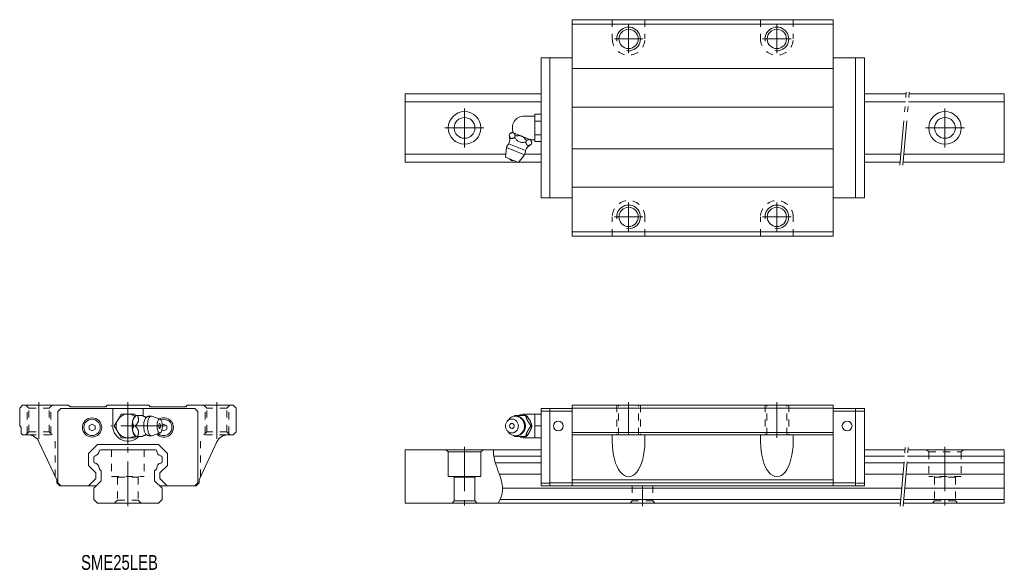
# Model space of a CAD drawing. Header units: inches. Extents: x -36 to 296, y -22 to 163.
import ezdxf

# ---------------------------------------------------------------- set-up
doc = ezdxf.new("R2010")
doc.units = ezdxf.units.IN
for name, pattern in [('CENTER', [22.8, 15, -3, 1.8, -3]), ('DASHED', [4.8, 2.4, -2.4]), ('PHANTOM', [27.6, 15, -3, 1.8, -3, 1.8, -3])]:
    doc.linetypes.add(name, pattern=pattern)
for name, color, linetype, lineweight in [('G-M6 [2]', 89, 'Continuous', 0), ('SME25-AE [3]', 89, 'Continuous', 0), ('SME25EB [5]', 89, 'Continuous', 0), ('SME25SB-CD [27]', 89, 'Continuous', 0), ('Unnamed [1]', 89, 'Continuous', 0)]:
    doc.layers.add(name, color=color, linetype=linetype, lineweight=lineweight)
doc.styles.add('CK_TEXT_STYLE_0032', font='Smooth', dxfattribs={"width": 0.75, "height": 5})

msp = doc.modelspace()

# ---------------------------------------------------------------- linework, layer by layer
at = {"layer": 'G-M6 [2]', "color": 4, "linetype": 'Continuous', "lineweight": 0}
for p, q in [((133.61, 130.5), (137.21, 130.5)), ((137.21, 129.96), (137.21, 131.12)), ((137.21, 131.12), (139.31, 131.12)), ((137.21, 128.81), (137.21, 129.96)), ((137.21, 126.5), (137.21, 128.81)), ((137.21, 128.81), (139.31, 128.81)), ((137.21, 124.19), (137.21, 126.5)), ((128.51, 124.03), (128.74, 124.58)), ((129.92, 124.9), (129.53, 125.07)), ((129.92, 124.9), (130, 124.87)), ((132.69, 123.76), (130, 124.87)), ((130.38, 123.26), (130.61, 123.81)), ((132.69, 123.76), (132.84, 123.7)), ((135.52, 122.58), (132.84, 123.7)), ((137.21, 123.04), (137.21, 124.19)), ((137.21, 124.19), (139.31, 124.19)), ((137.21, 121.88), (137.21, 123.04)), ((127.3, 116.68), (127.61, 119.91)), ((127.61, 119.91), (130.66, 118.65)), ((128.46, 121.18), (131.23, 120.03)), ((131.23, 120.03), (134, 118.88)), ((134.11, 121.71), (134.34, 122.26)), ((135.52, 122.58), (135.6, 122.55)), ((136, 122.39), (135.6, 122.55)), ((137.21, 122.5), (135.73, 122.5)), ((135.98, 120.94), (136.21, 121.49)), ((137.21, 121.88), (139.31, 121.88)), ((127.3, 116.68), (129.47, 115.78)), ((130.66, 118.65), (133.71, 117.38)), ((133.71, 117.38), (131.64, 114.88)), ((129.47, 115.78), (131.64, 114.88)), ((133.61, 29.5), (133.61, 30)), ((133.61, 30), (137.21, 30)), ((137.21, 28), (137.21, 30)), ((137.21, 30), (139.31, 30)), ((127.86, 27.58), (128.4, 28.22)), ((130.38, 29.5), (134.11, 29.5)), ((134.11, 29.5), (134.34, 29.5)), ((135.52, 27.82), (135.6, 27.68)), ((137.21, 26), (137.21, 28)), ((128.4, 23.78), (127.86, 24.42)), ((135.6, 24.32), (135.52, 24.18)), ((135.98, 26), (136.21, 26)), ((137.21, 24), (137.21, 26)), ((137.21, 26), (139.31, 26)), ((137.21, 22), (137.21, 24)), ((134.11, 22.5), (130.38, 22.5)), ((133.61, 22), (133.61, 22.5)), ((137.21, 22), (133.61, 22)), ((134.11, 22.5), (134.34, 22.5)), ((137.21, 22), (139.31, 22))]:
    msp.add_line(p, q, dxfattribs=at)
at = {"layer": 'G-M6 [2]', "color": 4, "linetype": 'Continuous', "lineweight": 0, "extrusion": (0, 0, -1)}
for points in [[(-128.51, 124.03), (-128.54, 123.94), (-128.58, 123.85), (-128.61, 123.77), (-128.64, 123.68), (-128.68, 123.59), (-128.71, 123.51), (-128.75, 123.43), (-128.79, 123.35), (-128.83, 123.28), (-128.85, 123.23), (-128.88, 123.19), (-128.91, 123.15), (-128.94, 123.12), (-128.97, 123.08), (-129, 123.05), (-129.04, 123.02), (-129.07, 122.99), (-129.11, 122.97), (-129.15, 122.95), (-129.19, 122.94), (-129.23, 122.93), (-129.27, 122.92), (-129.32, 122.91), (-129.36, 122.91), (-129.41, 122.91), (-129.46, 122.91), (-129.51, 122.92), (-129.6, 122.94), (-129.69, 122.97), (-129.79, 123), (-129.89, 123.03), (-129.98, 123.07), (-130.08, 123.12), (-130.18, 123.16), (-130.28, 123.21), (-130.38, 123.26)], [(-130.61, 123.81), (-130.58, 123.9), (-130.54, 123.99), (-130.51, 124.07), (-130.48, 124.16), (-130.44, 124.24), (-130.41, 124.33), (-130.37, 124.41), (-130.33, 124.49), (-130.29, 124.56), (-130.27, 124.6), (-130.24, 124.65), (-130.21, 124.69), (-130.18, 124.72), (-130.15, 124.76), (-130.12, 124.79), (-130.08, 124.82), (-130.05, 124.84), (-130.01, 124.87), (-130.01, 124.87), (-130.01, 124.87), (-130.01, 124.87), (-130.01, 124.87), (-130, 124.87), (-130, 124.87), (-130, 124.87), (-130, 124.87), (-130, 124.87)], [(-130.38, 123.26), (-130.53, 123.06), (-130.69, 122.87), (-130.85, 122.67), (-131.02, 122.49), (-131.2, 122.31), (-131.38, 122.15), (-131.57, 122), (-131.77, 121.88), (-131.99, 121.77), (-132.22, 121.7), (-132.45, 121.65), (-132.68, 121.62), (-132.92, 121.61), (-133.16, 121.62), (-133.39, 121.63), (-133.63, 121.66), (-133.87, 121.68), (-134.11, 121.71)], [(-134.11, 121.71), (-134.14, 121.62), (-134.18, 121.53), (-134.21, 121.45), (-134.24, 121.36), (-134.28, 121.27), (-134.31, 121.19), (-134.35, 121.11), (-134.39, 121.03), (-134.43, 120.96), (-134.45, 120.91), (-134.48, 120.87), (-134.51, 120.83), (-134.54, 120.8), (-134.57, 120.76), (-134.6, 120.73), (-134.64, 120.7), (-134.67, 120.67), (-134.71, 120.65), (-134.75, 120.63), (-134.79, 120.62), (-134.83, 120.61), (-134.87, 120.6), (-134.92, 120.59), (-134.96, 120.59), (-135.01, 120.59), (-135.06, 120.59), (-135.11, 120.6), (-135.2, 120.62), (-135.29, 120.65), (-135.39, 120.68), (-135.49, 120.71), (-135.59, 120.75), (-135.68, 120.8), (-135.78, 120.84), (-135.88, 120.89), (-135.98, 120.94)], [(-136.21, 121.49), (-136.18, 121.56), (-136.16, 121.63), (-136.13, 121.7), (-136.1, 121.77), (-136.08, 121.84), (-136.05, 121.91), (-136.02, 121.98), (-135.99, 122.05), (-135.96, 122.11), (-135.93, 122.17), (-135.9, 122.23), (-135.86, 122.29), (-135.82, 122.35), (-135.78, 122.4), (-135.74, 122.45), (-135.7, 122.49), (-135.65, 122.52), (-135.6, 122.55)], [(-130.66, 29.3), (-131.2, 29.25), (-131.41, 29.2), (-131.62, 29.13), (-131.83, 29.04), (-132.04, 28.94), (-132.24, 28.82), (-132.44, 28.68), (-132.62, 28.52), (-132.8, 28.35), (-132.96, 28.16), (-133.11, 27.96), (-133.28, 27.68), (-133.43, 27.38), (-133.54, 27.08), (-133.62, 26.77), (-133.67, 26.47), (-133.7, 26.17), (-133.7, 25.89), (-133.69, 25.62), (-133.63, 25.27), (-133.55, 24.96), (-133.45, 24.68), (-133.34, 24.43), (-133.17, 24.14), (-133, 23.89), (-132.83, 23.69), (-132.61, 23.46), (-132.4, 23.29), (-132.21, 23.16), (-131.99, 23.03), (-131.73, 22.91), (-131.52, 22.83), (-131.3, 22.77), (-131.08, 22.73), (-130.84, 22.71), (-130.66, 22.7), (-130.66, 22.7), (-130.16, 22.74), (-129.94, 22.79), (-129.67, 22.88), (-129.44, 22.97), (-129.19, 23.11), (-129, 23.23), (-128.8, 23.38), (-128.57, 23.59), (-128.4, 23.78)], [(-135.52, 27.82), (-135.47, 27.92), (-135.41, 28.02), (-135.35, 28.12), (-135.29, 28.22), (-135.22, 28.31), (-135.16, 28.41), (-135.09, 28.5), (-135.03, 28.6), (-134.96, 28.69), (-134.89, 28.78), (-134.82, 28.87), (-134.75, 28.96), (-134.69, 29.05), (-134.62, 29.14), (-134.55, 29.23), (-134.48, 29.32), (-134.41, 29.41), (-134.34, 29.5)], [(-136.21, 26), (-136.18, 26.09), (-136.16, 26.18), (-136.13, 26.27), (-136.1, 26.35), (-136.08, 26.44), (-136.05, 26.53), (-136.02, 26.62), (-135.99, 26.72), (-135.96, 26.81), (-135.93, 26.9), (-135.9, 26.99), (-135.86, 27.09), (-135.82, 27.18), (-135.78, 27.28), (-135.74, 27.38), (-135.7, 27.48), (-135.65, 27.58), (-135.6, 27.68)], [(-134.02, 26), (-134.02, 25.95), (-134.02, 25.9), (-134.02, 25.85), (-134.02, 25.8), (-134.01, 25.75), (-134.01, 25.7), (-134, 25.65), (-134, 25.6), (-133.99, 25.55), (-133.98, 25.49), (-133.97, 25.44), (-133.97, 25.39), (-133.96, 25.34), (-133.94, 25.28), (-133.93, 25.23), (-133.92, 25.18), (-133.91, 25.13), (-133.89, 25.08), (-133.88, 25.02), (-133.86, 24.97), (-133.85, 24.92), (-133.83, 24.87), (-133.81, 24.82), (-133.79, 24.77), (-133.77, 24.72), (-133.75, 24.67), (-133.73, 24.62), (-133.71, 24.57), (-133.68, 24.53), (-133.66, 24.48), (-133.63, 24.43), (-133.61, 24.38), (-133.58, 24.34), (-133.56, 24.29), (-133.53, 24.24), (-133.5, 24.2), (-133.47, 24.15), (-133.44, 24.11), (-133.41, 24.06), (-133.38, 24.02), (-133.35, 23.98), (-133.32, 23.93), (-133.28, 23.89), (-133.25, 23.85), (-133.21, 23.81), (-133.18, 23.77), (-133.14, 23.73), (-133.11, 23.69), (-133.07, 23.65), (-133.03, 23.62), (-132.99, 23.58), (-132.95, 23.54), (-132.91, 23.51), (-132.87, 23.47), (-132.83, 23.44), (-132.79, 23.4), (-132.75, 23.37), (-132.71, 23.34), (-132.67, 23.3), (-132.62, 23.27), (-132.58, 23.24), (-132.53, 23.21), (-132.49, 23.18), (-132.45, 23.16), (-132.4, 23.13), (-132.35, 23.1), (-132.31, 23.08), (-132.26, 23.05), (-132.21, 23.03), (-132.17, 23), (-132.12, 22.98), (-132.07, 22.96), (-132.02, 22.94), (-131.97, 22.92), (-131.92, 22.9), (-131.88, 22.88), (-131.83, 22.86), (-131.78, 22.84), (-131.73, 22.83), (-131.68, 22.81), (-131.63, 22.8), (-131.57, 22.79), (-131.52, 22.77), (-131.47, 22.76), (-131.42, 22.75), (-131.37, 22.74), (-131.32, 22.73), (-131.27, 22.72), (-131.22, 22.71), (-131.16, 22.71), (-131.11, 22.7), (-131.06, 22.7), (-131.01, 22.69), (-130.96, 22.69), (-130.9, 22.68), (-130.85, 22.68), (-130.8, 22.68), (-130.75, 22.68), (-130.7, 22.68), (-130.64, 22.68), (-130.59, 22.69), (-130.54, 22.69), (-130.49, 22.7), (-130.44, 22.7), (-130.39, 22.71), (-130.33, 22.71), (-130.28, 22.72), (-130.23, 22.73), (-130.2, 22.73), (-130.17, 22.74), (-130.14, 22.74), (-130.11, 22.75), (-130.08, 22.75), (-130.05, 22.76), (-130.02, 22.77), (-129.99, 22.77), (-129.96, 22.78)], [(-134.34, 22.5), (-134.43, 22.61), (-134.51, 22.72), (-134.6, 22.83), (-134.68, 22.94), (-134.77, 23.05), (-134.85, 23.16), (-134.93, 23.27), (-135.02, 23.39), (-135.1, 23.5), (-135.15, 23.57), (-135.19, 23.65), (-135.24, 23.72), (-135.29, 23.79), (-135.34, 23.86), (-135.38, 23.93), (-135.43, 24.01), (-135.47, 24.08), (-135.51, 24.16), (-135.51, 24.16), (-135.51, 24.16), (-135.52, 24.16), (-135.52, 24.17), (-135.52, 24.17), (-135.52, 24.17), (-135.52, 24.17), (-135.52, 24.18), (-135.52, 24.18)], [(-135.6, 24.32), (-135.63, 24.38), (-135.66, 24.43), (-135.68, 24.49), (-135.71, 24.55), (-135.74, 24.6), (-135.76, 24.66), (-135.78, 24.71), (-135.81, 24.77), (-135.83, 24.82), (-135.88, 24.96), (-135.93, 25.1), (-135.97, 25.23), (-136.02, 25.36), (-136.06, 25.49), (-136.1, 25.62), (-136.13, 25.75), (-136.17, 25.87), (-136.21, 26)]]:
    msp.add_lwpolyline(points, dxfattribs=at)
at = {"layer": 'G-M6 [2]', "color": 4, "linetype": 'Continuous', "lineweight": 0}
for points in [[(129.92, 124.9), (129.89, 124.91), (129.86, 124.92), (129.83, 124.92), (129.79, 124.93), (129.76, 124.93), (129.72, 124.93), (129.69, 124.93), (129.65, 124.92), (129.61, 124.92), (129.52, 124.9), (129.43, 124.87), (129.33, 124.84), (129.23, 124.8), (129.14, 124.76), (129.04, 124.72), (128.94, 124.67), (128.84, 124.63), (128.74, 124.58)], [(132.69, 123.76), (132.63, 123.78), (132.56, 123.8), (132.5, 123.82), (132.43, 123.83), (132.37, 123.85), (132.31, 123.86), (132.24, 123.87), (132.17, 123.88), (132.11, 123.88), (131.94, 123.9), (131.78, 123.9), (131.61, 123.9), (131.44, 123.89), (131.27, 123.88), (131.11, 123.86), (130.94, 123.85), (130.77, 123.83), (130.61, 123.81)], [(134.34, 122.26), (134.25, 122.37), (134.16, 122.49), (134.07, 122.6), (133.98, 122.71), (133.89, 122.82), (133.79, 122.93), (133.69, 123.03), (133.59, 123.14), (133.49, 123.24), (133.43, 123.3), (133.36, 123.35), (133.3, 123.41), (133.23, 123.46), (133.16, 123.51), (133.09, 123.56), (133.01, 123.6), (132.94, 123.65), (132.86, 123.69), (132.86, 123.69), (132.86, 123.69), (132.85, 123.69), (132.85, 123.69), (132.85, 123.69), (132.85, 123.69), (132.84, 123.69), (132.84, 123.7), (132.84, 123.7)], [(135.52, 122.58), (135.47, 122.6), (135.41, 122.61), (135.35, 122.61), (135.29, 122.61), (135.22, 122.6), (135.16, 122.59), (135.09, 122.57), (135.03, 122.55), (134.96, 122.53), (134.89, 122.5), (134.82, 122.48), (134.75, 122.45), (134.69, 122.42), (134.62, 122.39), (134.55, 122.36), (134.48, 122.33), (134.41, 122.29), (134.34, 122.26)], [(129.47, 23.65), (129.08, 23.69), (128.88, 23.74), (128.68, 23.81), (128.48, 23.91), (128.29, 24.03), (128.11, 24.17), (127.94, 24.33), (127.79, 24.51), (127.66, 24.71), (127.54, 24.92), (127.45, 25.13), (127.38, 25.35), (127.33, 25.64), (127.3, 25.92), (127.31, 26.19), (127.34, 26.44), (127.39, 26.67), (127.48, 26.95), (127.59, 27.18), (127.71, 27.38), (127.88, 27.6), (128.04, 27.77), (128.19, 27.9), (128.37, 28.03), (128.59, 28.15), (128.76, 28.22), (128.94, 28.28), (129.12, 28.32), (129.32, 28.34), (129.47, 28.35), (129.47, 28.35), (129.86, 28.31), (130.06, 28.26), (130.26, 28.19), (130.46, 28.09), (130.65, 27.97), (130.83, 27.83), (131, 27.67), (131.15, 27.49), (131.29, 27.29), (131.4, 27.08), (131.49, 26.87), (131.56, 26.65), (131.62, 26.36), (131.64, 26.08), (131.63, 25.81), (131.6, 25.56), (131.55, 25.33), (131.46, 25.05), (131.35, 24.82), (131.23, 24.62), (131.06, 24.4), (130.9, 24.23), (130.75, 24.1), (130.57, 23.97), (130.35, 23.85), (130.18, 23.78), (130, 23.72), (129.82, 23.68), (129.62, 23.66), (129.47, 23.65)], [(128.4, 28.22), (128.79, 28.61), (128.99, 28.76), (129.23, 28.92), (129.44, 29.03), (129.68, 29.12), (129.93, 29.2), (130.17, 29.26), (130.39, 29.29), (130.66, 29.3)], [(129.47, 25.17), (129.22, 25.22), (129.09, 25.28), (128.98, 25.37), (128.88, 25.48), (128.8, 25.61), (128.74, 25.74), (128.71, 25.88), (128.71, 26.06), (128.73, 26.22), (128.78, 26.35), (128.85, 26.49), (128.93, 26.59), (129.03, 26.68), (129.14, 26.75), (129.26, 26.8), (129.38, 26.82), (129.47, 26.83), (129.47, 26.83), (129.72, 26.78), (129.85, 26.72), (129.97, 26.63), (130.07, 26.52), (130.15, 26.39), (130.2, 26.26), (130.23, 26.12), (130.23, 25.94), (130.21, 25.78), (130.17, 25.65), (130.09, 25.51), (130.01, 25.41), (129.91, 25.32), (129.8, 25.25), (129.69, 25.2), (129.56, 25.18), (129.47, 25.17)], [(130.19, 29.26), (130.21, 29.28), (130.23, 29.31), (130.25, 29.34), (130.27, 29.37), (130.3, 29.39), (130.32, 29.42), (130.34, 29.45), (130.36, 29.47), (130.38, 29.5)], [(130.2, 29.27), (130.22, 29.27), (130.25, 29.28), (130.28, 29.28), (130.31, 29.29), (130.34, 29.29), (130.37, 29.29), (130.4, 29.3), (130.43, 29.3), (130.46, 29.3), (130.51, 29.31), (130.56, 29.31), (130.61, 29.31), (130.66, 29.32), (130.72, 29.32), (130.77, 29.32), (130.82, 29.32), (130.87, 29.32), (130.92, 29.31), (130.98, 29.31), (131.03, 29.31), (131.08, 29.3), (131.13, 29.3), (131.18, 29.29), (131.23, 29.28), (131.28, 29.28), (131.34, 29.27), (131.39, 29.26), (131.44, 29.25), (131.49, 29.24), (131.54, 29.22), (131.59, 29.21), (131.64, 29.2), (131.69, 29.18), (131.74, 29.17), (131.79, 29.15), (131.83, 29.14), (131.88, 29.12), (131.93, 29.1), (131.98, 29.08), (132.03, 29.06), (132.07, 29.04), (132.12, 29.02), (132.17, 29), (132.21, 28.97), (132.26, 28.95), (132.3, 28.93), (132.35, 28.9), (132.39, 28.88), (132.44, 28.85), (132.48, 28.82), (132.52, 28.79), (132.57, 28.77), (132.61, 28.74), (132.65, 28.71), (132.69, 28.68), (132.73, 28.64), (132.77, 28.61), (132.81, 28.58), (132.85, 28.55), (132.89, 28.51), (132.93, 28.48), (132.97, 28.44), (133.01, 28.41), (133.04, 28.37), (133.08, 28.34), (133.12, 28.3), (133.15, 28.26), (133.18, 28.22), (133.22, 28.18), (133.25, 28.14), (133.28, 28.1), (133.32, 28.06), (133.35, 28.02), (133.38, 27.98), (133.41, 27.94), (133.44, 27.9), (133.47, 27.85), (133.5, 27.81), (133.52, 27.77), (133.55, 27.72), (133.58, 27.68), (133.6, 27.63), (133.63, 27.58), (133.65, 27.54), (133.67, 27.49), (133.7, 27.44), (133.72, 27.4), (133.74, 27.35), (133.76, 27.3), (133.78, 27.25), (133.8, 27.2), (133.82, 27.16), (133.84, 27.11), (133.85, 27.06), (133.87, 27.01), (133.88, 26.96), (133.9, 26.91), (133.91, 26.86), (133.92, 26.8), (133.94, 26.75), (133.95, 26.7), (133.96, 26.65), (133.97, 26.6), (133.98, 26.55), (133.99, 26.49), (133.99, 26.44), (134, 26.39), (134, 26.34), (134.01, 26.3), (134.01, 26.26), (134.01, 26.22), (134.02, 26.19), (134.02, 26.15), (134.02, 26.11), (134.02, 26.08), (134.02, 26.04), (134.02, 26)], [(134.11, 29.5), (134.14, 29.39), (134.18, 29.28), (134.21, 29.17), (134.24, 29.06), (134.28, 28.95), (134.31, 28.84), (134.35, 28.73), (134.39, 28.61), (134.43, 28.5), (134.45, 28.43), (134.48, 28.35), (134.51, 28.28), (134.54, 28.21), (134.57, 28.14), (134.6, 28.07), (134.64, 27.99), (134.67, 27.92), (134.71, 27.84), (134.75, 27.77), (134.79, 27.69), (134.83, 27.62), (134.87, 27.54), (134.92, 27.47), (134.96, 27.39), (135.01, 27.32), (135.06, 27.25), (135.11, 27.18), (135.2, 27.04), (135.29, 26.9), (135.39, 26.77), (135.49, 26.64), (135.59, 26.51), (135.68, 26.38), (135.78, 26.25), (135.88, 26.13), (135.98, 26)], [(135.98, 26), (135.89, 25.89), (135.81, 25.78), (135.73, 25.67), (135.64, 25.56), (135.56, 25.45), (135.47, 25.34), (135.39, 25.23), (135.31, 25.11), (135.22, 25), (135.18, 24.93), (135.13, 24.85), (135.08, 24.78), (135.03, 24.71), (134.99, 24.64), (134.94, 24.57), (134.9, 24.49), (134.85, 24.42), (134.81, 24.34), (134.77, 24.27), (134.73, 24.19), (134.69, 24.12), (134.65, 24.04), (134.62, 23.97), (134.59, 23.89), (134.55, 23.82), (134.52, 23.75), (134.49, 23.68), (134.44, 23.54), (134.39, 23.4), (134.35, 23.27), (134.3, 23.14), (134.26, 23.01), (134.22, 22.88), (134.19, 22.75), (134.15, 22.63), (134.11, 22.5)], [(130.38, 22.5), (130.36, 22.53), (130.34, 22.55), (130.32, 22.58), (130.3, 22.61), (130.28, 22.63), (130.26, 22.66), (130.24, 22.68), (130.22, 22.71), (130.2, 22.73)]]:
    msp.add_lwpolyline(points, dxfattribs=at)
for centre, radius, start, end in [((133.61, 126.5), 4, 90, 203.6618), ((124.78, 122.67), 3.97, 337.9078, 19.9684), ((127.06, 128.18), 3.97, 295.0155, 308.3929), ((129.96, 119.25), 2.44, 127.9465, 164.4336), ((137.66, 117.34), 3.97, 115.0145, 157.0922), ((139.94, 122.85), 3.97, 186.6071, 199.97), ((131.58, 118.58), 2.44, 330.5664, 7.0535), ((129.95, 116.94), 1.5, 213.9427, 281.0573), ((133.61, 26), 4, 90, 118.89), ((133.61, 26), 4, 241.045, 270)]:
    msp.add_arc(centre, radius, start, end, dxfattribs=at)
at = {"layer": 'SME25-AE [3]', "color": 4, "linetype": 'Continuous', "lineweight": 0}
for p, q in [((-33.64, 23), (-35.5, 23)), ((-24, 7.8), (-30.01, 20.69)), ((33.64, 23), (34, 23)), ((163.31, 23), (163.31, 20.69)), ((174.31, 23), (174.31, 20.69)), ((213.31, 23), (213.31, 20.69)), ((224.31, 23), (224.31, 20.69)), ((-24, 6.8), (-23, 5.8)), ((24, 6.8), (23, 5.8)), ((24, 6.8), (24, 7.8))]:
    msp.add_line(p, q, dxfattribs=at)
at = {"layer": 'SME25-AE [3]', "color": 252, "linetype": 'DASHED', "lineweight": 0}
msp.add_line((-33.31, 23), (-24.5, 23), dxfattribs=at)
at = {"layer": 'SME25-AE [3]', "color": 252, "linetype": 'Continuous', "lineweight": 0}
for p, q in [((163.31, 20.67), (163.31, 20.69)), ((174.31, 20.69), (174.31, 20.67)), ((213.31, 20.67), (213.31, 20.69)), ((224.31, 20.69), (224.31, 20.67))]:
    msp.add_line(p, q, dxfattribs=at)
at = {"layer": 'SME25-AE [3]', "color": 4, "linetype": 'Continuous', "lineweight": 0}
msp.add_arc((33.64, 19), 4, 90, 155, dxfattribs=at)
for centre, major_axis, start_param, end_param in [((168.81, 20.67), (0, 11.79), 1.570796, 4.712389), ((218.81, 20.67), (0, -11.79), 4.712389, 7.853982)]:
    msp.add_ellipse(centre, major_axis=major_axis, ratio=0.466308, start_param=start_param, end_param=end_param, dxfattribs=at)
at = {"layer": 'SME25EB [5]', "color": 252, "linetype": 'DASHED', "lineweight": 0}
for p, q in [((163.31, 90), (163.31, 96.5)), ((174.31, 90), (174.31, 96.5)), ((-33.4, 32), (-34.4, 33)), ((-34, 23.4), (-34, 32.6)), ((-33.4, 24), (-33.4, 32)), ((-33.4, 32), (-26.6, 32)), ((-26.6, 32), (-25.6, 33)), ((-26.6, 24), (-26.6, 32)), ((-26, 23.4), (-26, 32.6)), ((26.6, 32), (25.6, 33)), ((26, 23.4), (26, 32.6)), ((33.4, 32), (26.6, 32)), ((26.6, 24), (26.6, 32)), ((33.4, 32), (34.4, 33)), ((33.4, 24), (33.4, 32)), ((34, 23.4), (34, 32.6)), ((-33.4, 24), (-34.4, 23)), ((-33.4, 24), (-26.6, 24)), ((-26.6, 24), (-25.6, 23)), ((26.6, 24), (25.6, 23)), ((33.4, 24), (26.6, 24)), ((33.4, 24), (34.4, 23)), ((-33.31, 23), (-24.5, 23)), ((-24.5, 8.87), (-24.5, 23)), ((24.5, 8.87), (24.5, 23)), ((33.31, 23), (24.5, 23))]:
    msp.add_line(p, q, dxfattribs=at)
at = {"layer": 'SME25EB [5]', "color": 252, "linetype": 'CENTER', "lineweight": 0}
for p, q in [((-30, 21.61), (-30, 34)), ((30, 21.61), (30, 34))]:
    msp.add_line(p, q, dxfattribs=at)
at = {"layer": 'SME25EB [5]', "color": 4, "linetype": 'Continuous', "lineweight": 0}
for p, q in [((-36.5, 32), (-35.5, 33)), ((-36.5, 32), (-35.5, 33)), ((-36.5, 32), (-36.5, 26)), ((-20, 33), (-35.5, 33)), ((-19.5, 32.5), (-20, 33)), ((-19.5, 32.5), (-7.5, 32.5)), ((-7.5, 32.5), (-7, 33)), ((7, 33), (-7, 33)), ((7.5, 32.5), (7, 33)), ((19.5, 32.5), (7.5, 32.5)), ((19.5, 32.5), (20, 33)), ((35.5, 33), (20, 33)), ((35.5, 33), (36.5, 32)), ((36.5, 24), (36.5, 32)), ((-36.5, 26), (-36, 25.5)), ((-36, 25.5), (-36, 23.5)), ((-36, 23.5), (-35.5, 23)), ((24, 7.8), (30.01, 20.69)), ((33.64, 23), (35.5, 23)), ((-24, 6.8), (-24, 7.8)), ((24, 6.8), (24, 7.8)), ((-23, 5.8), (-10.7, 5.8)), ((23, 5.8), (10.7, 5.8))]:
    msp.add_line(p, q, dxfattribs=at)
at = {"layer": 'SME25EB [5]', "color": 252, "linetype": 'DASHED', "lineweight": 0}
msp.add_arc((168.81, 96.5), 5.5, 0, 180, dxfattribs=at)
at = {"layer": 'SME25EB [5]', "color": 4, "linetype": 'Continuous', "lineweight": 0}
msp.add_arc((-33.64, 19), 4, 25, 90, dxfattribs=at)
at = {"layer": 'SME25SB-CD [27]', "color": 252, "linetype": 'CENTER', "lineweight": 0}
msp.add_line((0, 20), (0, 34), dxfattribs=at)
at = {"layer": 'Unnamed [1]', "color": 4, "linetype": 'Continuous', "lineweight": 0}
for p, q in [((149.81, 90), (149.81, 163)), ((237.81, 163), (149.81, 163)), ((237.81, 90), (237.81, 163)), ((237.81, 161.5), (149.81, 161.5)), ((139.31, 102.9), (139.31, 150.1)), ((139.31, 150.1), (149.81, 150.1)), ((142.31, 102.9), (142.31, 150.1)), ((248.31, 150.1), (237.81, 150.1)), ((245.31, 102.9), (245.31, 150.1)), ((248.31, 102.9), (248.31, 150.1)), ((149.81, 146.5), (237.81, 146.5)), ((139.31, 138), (93.5, 138)), ((93.5, 115), (93.5, 138)), ((262.41, 138), (248.31, 138)), ((295.5, 138), (263.41, 138)), ((295.5, 115), (295.5, 138)), ((139.31, 135.31), (93.5, 135.31)), ((149.81, 133.5), (237.81, 133.5)), ((262.17, 135.31), (248.31, 135.31)), ((295.5, 135.31), (263.18, 135.31)), ((127.4, 117.69), (93.5, 117.69)), ((139.31, 117.69), (133.85, 117.69)), ((149.81, 119.5), (237.81, 119.5)), ((260.63, 117.69), (248.31, 117.69)), ((295.5, 117.69), (261.64, 117.69)), ((139.31, 115), (93.5, 115)), ((260.4, 115), (248.31, 115)), ((295.5, 115), (261.4, 115)), ((149.81, 106.5), (237.81, 106.5)), ((139.31, 102.9), (149.81, 102.9)), ((248.31, 102.9), (237.81, 102.9)), ((237.81, 91.5), (149.81, 91.5)), ((237.81, 90), (149.81, 90)), ((-23.6, 30.9), (-22.6, 31.9)), ((-23.6, 6.8), (-23.6, 30.9)), ((-22.6, 31.9), (22.6, 31.9)), ((-5.1, 26), (-5.1, 31.9)), ((-2.31, 30), (-3.46, 28)), ((0, 30), (-2.31, 30)), ((2.31, 30), (0, 30)), ((2.6, 29.5), (2.31, 30)), ((5.1, 29.36), (5.1, 31.9)), ((22.6, 31.9), (23.6, 30.9)), ((23.6, 6.8), (23.6, 30.9)), ((139.31, 5.8), (139.31, 31.9)), ((139.31, 31.9), (149.81, 31.9)), ((149.81, 31), (139.31, 31)), ((142.31, 5.8), (142.31, 31.9)), ((149.81, 5.8), (149.81, 33)), ((149.81, 33), (237.81, 33)), ((149.81, 32), (237.81, 32)), ((237.81, 5.8), (237.81, 33)), ((248.31, 31.9), (237.81, 31.9)), ((237.81, 31), (248.31, 31)), ((245.31, 5.8), (245.31, 31.9)), ((248.31, 5.8), (248.31, 31.9)), ((-13.1, 26.08), (-12.1, 26.65)), ((-11.1, 26.08), (-12.1, 26.65)), ((-3.46, 28), (-4.62, 26)), ((1.6, 27.68), (1.63, 27.82)), ((2.6, 29.5), (2.69, 29.5)), ((3.24, 29.5), (2.69, 29.5)), ((3.24, 29.5), (4.89, 29.5)), ((8.01, 29.27), (10.83, 28.33)), ((11.6, 26.37), (12.1, 26.65)), ((13.1, 26.08), (12.1, 26.65)), ((-13.1, 24.92), (-13.1, 26.08)), ((-12.1, 24.35), (-13.1, 24.92)), ((-12.1, 24.35), (-11.1, 24.92)), ((-11.1, 24.92), (-11.1, 26.08)), ((-4.62, 26), (-3.46, 24)), ((-3.46, 24), (-2.31, 22)), ((1.63, 24.18), (1.6, 24.32)), ((2.47, 26), (1.92, 26)), ((10.83, 23.67), (8.01, 22.73)), ((12.1, 24.35), (11.47, 24.71)), ((12.1, 24.35), (13.1, 24.92)), ((13.1, 24.92), (13.1, 26.08)), ((36.5, 24), (35.5, 23)), ((149.81, 23.8), (237.81, 23.8)), ((-2.31, 22), (0, 22)), ((0, 22), (2.31, 22)), ((2.31, 22), (2.6, 22.5)), ((2.69, 22.5), (2.6, 22.5)), ((3.24, 22.5), (2.69, 22.5)), ((4.88, 22.5), (3.24, 22.5)), ((149.81, 23), (237.81, 23)), ((-10.25, 19.8), (-13.3, 16.75)), ((-13.3, 16.75), (-13.3, 12.65)), ((10.25, 19.8), (-10.25, 19.8)), ((9.33, 18), (-9.23, 18)), ((10.25, 19.8), (13.3, 16.75)), ((13.3, 16.75), (13.3, 12.65)), ((93.5, 18), (93.5, 0)), ((93.5, 18), (139.31, 18)), ((107.23, 18), (108, 17.23)), ((107.23, 18), (119.77, 18)), ((108, 17.23), (119, 17.23)), ((108, 17.23), (108, 9)), ((119.77, 18), (119, 17.23)), ((119, 17.23), (119, 9)), ((248.31, 18), (262.06, 18)), ((262.06, 18), (261.49, 18)), ((295.5, 18), (263.06, 18)), ((269.23, 18), (281.77, 18)), ((295.5, 18), (295.5, 0)), ((-11.5, 13.99), (-11.5, 15.41)), ((11.5, 13.99), (11.5, 15.41)), ((123.36, 15.87), (139.31, 15.87)), ((123.91, 13.53), (139.31, 13.53)), ((248.31, 15.87), (261.87, 15.87)), ((248.31, 13.53), (261.67, 13.53)), ((262.67, 13.53), (295.5, 13.53)), ((262.88, 15.87), (295.5, 15.87)), ((-13.3, 12.65), (-10.8, 10.15)), ((-10.8, 10.15), (-10.8, 8.25)), ((-9, 10.9), (-9.58, 11.48)), ((-9, 10.9), (-9, 7.5)), ((9, 10.9), (9.58, 11.48)), ((9, 10.9), (9, 7.5)), ((13.3, 12.65), (10.8, 10.15)), ((10.8, 10.15), (10.8, 8.25)), ((-23.6, 6.8), (-22.6, 5.8)), ((-10.8, 8.25), (-13.25, 5.8)), ((-9, 7.5), (-11.5, 5)), ((9, 7.5), (11.5, 5)), ((10.8, 8.25), (13.25, 5.8)), ((23.6, 6.8), (22.6, 5.8)), ((119, 9), (108, 9)), ((109.7, 9), (110, 8.7)), ((117, 8.7), (110, 8.7)), ((110, 8.7), (110, 0.7)), ((117, 8.7), (117.3, 9)), ((117, 8.7), (117, 0.7)), ((139.31, 9.8), (125.21, 9.8)), ((142.01, 6.7), (139.31, 6.7)), ((149.81, 6.8), (142.31, 6.8)), ((149.81, 7.84), (237.81, 7.84)), ((149.81, 6.84), (237.81, 6.84)), ((237.81, 6.8), (245.31, 6.8)), ((245.61, 6.7), (248.31, 6.7)), ((248.31, 9.8), (261.34, 9.8)), ((262.35, 9.8), (295.5, 9.8)), ((-11.5, 1.2), (-11.5, 5)), ((11.5, 1.2), (11.5, 5)), ((126.31, 5), (260.92, 5)), ((139.31, 5.8), (248.31, 5.8)), ((261.93, 5), (295.5, 5)), ((-11.5, 1.2), (-10.3, 0)), ((-10.3, 0), (10.3, 0)), ((11.5, 1.2), (10.3, 0)), ((260.49, 0), (93.5, 0)), ((110, 0.7), (109.3, 0)), ((117, 0.7), (110, 0.7)), ((117.7, 0), (117, 0.7)), ((125.51, 1.2), (260.59, 1.2)), ((295.5, 0), (261.49, 0)), ((261.59, 1.2), (295.5, 1.2))]:
    msp.add_line(p, q, dxfattribs=at)
at = {"layer": 'Unnamed [1]', "color": 252, "linetype": 'DASHED', "lineweight": 0}
for p, q in [((163.31, 163), (163.31, 156.5)), ((174.31, 163), (174.31, 156.5)), ((213.31, 163), (213.31, 156.5)), ((224.31, 163), (224.31, 156.5)), ((213.31, 90), (213.31, 96.5)), ((224.31, 90), (224.31, 96.5)), ((164.81, 33), (164.81, 23)), ((165.41, 23), (165.41, 33)), ((172.21, 23), (172.21, 33)), ((172.81, 33), (172.81, 23)), ((214.81, 33), (214.81, 23)), ((215.41, 23), (215.41, 33)), ((222.21, 23), (222.21, 33)), ((222.81, 33), (222.81, 23)), ((-5.5, 18), (-5.5, 9)), ((5.5, 18), (5.5, 9)), ((269.23, 18), (270, 17.23)), ((270, 17.23), (281, 17.23)), ((270, 17.23), (270, 9)), ((281.77, 18), (281, 17.23)), ((281, 17.23), (281, 9)), ((-5.5, 9), (5.5, 9)), ((-3.8, 9), (-3.5, 8.7)), ((-3.5, 8.7), (-3.5, 1)), ((-3.5, 8.7), (3.5, 8.7)), ((3.8, 9), (3.5, 8.7)), ((3.5, 8.7), (3.5, 1)), ((281, 9), (270, 9)), ((271.7, 9), (272, 8.7)), ((279, 8.7), (272, 8.7)), ((272, 8.7), (272, 0.7)), ((279, 8.7), (279.3, 9)), ((279, 8.7), (279, 0.7)), ((170, 5.8), (170, 0.7)), ((177, 5.8), (177, 0.7)), ((-3.5, 1), (-4.5, 0)), ((-3.5, 1), (3.5, 1)), ((3.5, 1), (4.5, 0)), ((170, 0.7), (169.3, 0)), ((177, 0.7), (170, 0.7)), ((177.7, 0), (177, 0.7)), ((272, 0.7), (271.3, 0)), ((279, 0.7), (272, 0.7)), ((279.7, 0), (279, 0.7))]:
    msp.add_line(p, q, dxfattribs=at)
at = {"layer": 'Unnamed [1]', "color": 252, "linetype": 'CENTER', "lineweight": 0}
for p, q in [((168.81, 151.7), (168.81, 161.3)), ((218.81, 151.7), (218.81, 161.3)), ((173.61, 156.5), (164.01, 156.5)), ((223.61, 156.5), (214.01, 156.5)), ((113.5, 119.9), (113.5, 133.1)), ((275.5, 119.9), (275.5, 133.1)), ((106.9, 126.5), (120, 126.5)), ((268.9, 126.5), (282.1, 126.5)), ((168.81, 91.7), (168.81, 101.3)), ((218.81, 91.7), (218.81, 101.3)), ((173.61, 96.5), (164.01, 96.5)), ((223.61, 96.5), (214.01, 96.5)), ((168.81, 23), (168.81, 34)), ((218.81, 22), (218.81, 34)), ((12.56, 26), (-5.77, 26)), ((0, -1), (0, 19)), ((113.5, 19), (113.5, -1)), ((275.5, 19), (275.5, -1)), ((173.5, 5.8), (173.5, -1))]:
    msp.add_line(p, q, dxfattribs=at)
at = {"layer": 'Unnamed [1]', "color": 252, "linetype": 'PHANTOM', "lineweight": 0}
for p, q in [((260.31, 114), (262.5, 139)), ((261.31, 114), (263.5, 139)), ((260.4, -1), (262.15, 19)), ((261.4, -1), (263.15, 19))]:
    msp.add_line(p, q, dxfattribs=at)
at = {"layer": 'Unnamed [1]', "color": 4, "linetype": 'Continuous', "lineweight": 0}
for points in [[(1.6, 27.68), (1.56, 27.47), (1.52, 27.27), (1.5, 27.07), (1.47, 26.88), (1.46, 26.69), (1.45, 26.51), (1.44, 26.33), (1.43, 26.16), (1.43, 26), (1.43, 26), (1.43, 25.84), (1.44, 25.67), (1.45, 25.49), (1.46, 25.31), (1.47, 25.12), (1.5, 24.93), (1.52, 24.73), (1.56, 24.53), (1.6, 24.32)], [(1.6, 27.68), (1.59, 27.62), (1.58, 27.57), (1.58, 27.51), (1.57, 27.45), (1.57, 27.4), (1.57, 27.34), (1.57, 27.29), (1.58, 27.23), (1.58, 27.18), (1.6, 27.04), (1.63, 26.9), (1.66, 26.77), (1.7, 26.64), (1.74, 26.51), (1.78, 26.38), (1.83, 26.25), (1.87, 26.13), (1.92, 26)], [(2.69, 29.5), (2.6, 29.39), (2.51, 29.28), (2.43, 29.17), (2.34, 29.06), (2.26, 28.95), (2.17, 28.84), (2.09, 28.73), (2.01, 28.61), (1.94, 28.5), (1.9, 28.43), (1.85, 28.35), (1.81, 28.28), (1.78, 28.21), (1.74, 28.14), (1.71, 28.07), (1.68, 27.99), (1.66, 27.92), (1.63, 27.84), (1.63, 27.84), (1.63, 27.84), (1.63, 27.84), (1.63, 27.83), (1.63, 27.83), (1.63, 27.83), (1.63, 27.83), (1.63, 27.82), (1.63, 27.82)], [(2.48, 29.42), (2.34, 29.31), (2.22, 29.19), (2.11, 29.04), (2, 28.87), (1.91, 28.68), (1.83, 28.48), (1.75, 28.26), (1.68, 28.04), (1.63, 27.82)], [(6.2, 28.91), (5.99, 28.73), (5.88, 28.58), (5.78, 28.41), (5.68, 28.18), (5.57, 27.89), (5.48, 27.53), (5.4, 27.13), (5.36, 26.75), (5.33, 26.41), (5.32, 26.1), (5.32, 26), (5.32, 26), (5.34, 25.46), (5.37, 25.11), (5.43, 24.7), (5.51, 24.35), (5.59, 24.06), (5.7, 23.77), (5.8, 23.56), (5.91, 23.37), (6.03, 23.23), (6.12, 23.14)], [(6.19, 28.91), (6.2, 28.91), (6.2, 28.92), (6.21, 28.92), (6.21, 28.92), (6.21, 28.92), (6.22, 28.93), (6.22, 28.93), (6.23, 28.93), (6.23, 28.94), (6.27, 28.96), (6.31, 28.98), (6.34, 29.01), (6.38, 29.03), (6.42, 29.05), (6.46, 29.06), (6.5, 29.08), (6.54, 29.1), (6.58, 29.12), (6.62, 29.13), (6.66, 29.15), (6.71, 29.16), (6.75, 29.18), (6.79, 29.19), (6.83, 29.21), (6.87, 29.22), (6.91, 29.23), (6.96, 29.24), (7, 29.25), (7.04, 29.26), (7.09, 29.27), (7.13, 29.28), (7.17, 29.28), (7.22, 29.29), (7.26, 29.3), (7.3, 29.3), (7.35, 29.31), (7.39, 29.31), (7.44, 29.32), (7.49, 29.32), (7.54, 29.32), (7.59, 29.32), (7.63, 29.32), (7.68, 29.32), (7.73, 29.31), (7.78, 29.31), (7.79, 29.31), (7.81, 29.31), (7.82, 29.3), (7.84, 29.3), (7.85, 29.3)], [(7.85, 29.3), (7.65, 29.26), (7.52, 29.18), (7.41, 29.09), (7.3, 28.97), (7.18, 28.8), (7.08, 28.61), (6.97, 28.36), (6.86, 28.04), (6.76, 27.65), (6.68, 27.22), (6.63, 26.81), (6.6, 26.45), (6.59, 26.11), (6.59, 26), (6.59, 26), (6.61, 25.36), (6.65, 25.01), (6.7, 24.67), (6.78, 24.27), (6.87, 23.91), (6.98, 23.62), (7.08, 23.39), (7.18, 23.2), (7.28, 23.06), (7.4, 22.92), (7.5, 22.83), (7.62, 22.76), (7.74, 22.71), (7.86, 22.7), (7.97, 22.72), (8.01, 22.73)], [(8.01, 29.27), (8, 29.28), (7.98, 29.28), (7.96, 29.29), (7.94, 29.29), (7.92, 29.29), (7.91, 29.3), (7.89, 29.3), (7.87, 29.3), (7.85, 29.3)], [(11.62, 26), (11.59, 26.57), (11.55, 26.86), (11.48, 27.24), (11.41, 27.51), (11.32, 27.74), (11.22, 27.95), (11.11, 28.11), (11.03, 28.2), (10.95, 28.27), (10.87, 28.32), (10.76, 28.35), (10.65, 28.34), (10.56, 28.31), (10.47, 28.26), (10.36, 28.16), (10.27, 28.04), (10.17, 27.87), (10.07, 27.63), (9.97, 27.32), (9.9, 26.98), (9.85, 26.65), (9.83, 26.36), (9.82, 26.08), (9.82, 26), (9.82, 26), (9.84, 25.43), (9.88, 25.14), (9.95, 24.76), (10.03, 24.49), (10.11, 24.26), (10.21, 24.05), (10.32, 23.89), (10.4, 23.8), (10.49, 23.73), (10.57, 23.68), (10.68, 23.65), (10.78, 23.66), (10.88, 23.69), (10.97, 23.74), (11.07, 23.84), (11.16, 23.96), (11.26, 24.13), (11.37, 24.37), (11.46, 24.68), (11.53, 25.02), (11.58, 25.35), (11.61, 25.64), (11.62, 25.92), (11.62, 26)], [(10.92, 26.65), (10.81, 26.79), (10.76, 26.82), (10.71, 26.83), (10.65, 26.81), (10.6, 26.77), (10.54, 26.69), (10.49, 26.57), (10.43, 26.38), (10.41, 26.21), (10.4, 26.05), (10.4, 26), (10.4, 26), (10.4, 25.9), (10.41, 25.8), (10.42, 25.68), (10.45, 25.56), (10.48, 25.44), (10.53, 25.34), (10.58, 25.25), (10.65, 25.19), (10.72, 25.17)], [(1.92, 26), (1.89, 25.91), (1.85, 25.82), (1.82, 25.73), (1.79, 25.65), (1.76, 25.56), (1.73, 25.47), (1.7, 25.38), (1.68, 25.28), (1.65, 25.19), (1.63, 25.1), (1.61, 25.01), (1.59, 24.91), (1.58, 24.82), (1.57, 24.72), (1.57, 24.62), (1.57, 24.52), (1.58, 24.42), (1.6, 24.32)], [(1.63, 24.18), (1.68, 23.96), (1.75, 23.74), (1.83, 23.52), (1.91, 23.32), (2, 23.13), (2.11, 22.96), (2.22, 22.81), (2.34, 22.69), (2.48, 22.58)], [(1.63, 24.18), (1.66, 24.08), (1.69, 23.98), (1.73, 23.88), (1.78, 23.78), (1.83, 23.69), (1.88, 23.59), (1.94, 23.5), (2, 23.4), (2.07, 23.31), (2.13, 23.22), (2.2, 23.13), (2.27, 23.04), (2.34, 22.95), (2.41, 22.86), (2.48, 22.77), (2.55, 22.68), (2.62, 22.59), (2.69, 22.5)], [(2.6, 22.5), (2.6, 22.5), (2.6, 22.51), (2.59, 22.51), (2.59, 22.51), (2.58, 22.51), (2.58, 22.52), (2.58, 22.52), (2.57, 22.52), (2.57, 22.52), (2.57, 22.53), (2.56, 22.53), (2.56, 22.53), (2.55, 22.54), (2.55, 22.54), (2.54, 22.54), (2.54, 22.54), (2.54, 22.55), (2.53, 22.55), (2.53, 22.55), (2.52, 22.56), (2.52, 22.56), (2.51, 22.56), (2.51, 22.56), (2.5, 22.57), (2.5, 22.57), (2.49, 22.57), (2.49, 22.57), (2.48, 22.58), (2.48, 22.58)], [(6.35, 22.99), (6.35, 22.99), (6.34, 22.99), (6.33, 22.99), (6.32, 22.99), (6.31, 22.99), (6.3, 22.99), (6.29, 22.99), (6.28, 22.99), (6.27, 22.99), (6.22, 22.99), (6.17, 22.98), (6.12, 22.98), (6.07, 22.97), (6.03, 22.96), (5.98, 22.96), (5.93, 22.95), (5.88, 22.94), (5.84, 22.93), (5.79, 22.92), (5.75, 22.9), (5.71, 22.89), (5.66, 22.88), (5.62, 22.87), (5.58, 22.85), (5.54, 22.84), (5.5, 22.82), (5.45, 22.81), (5.42, 22.79), (5.38, 22.78), (5.34, 22.76), (5.31, 22.75), (5.27, 22.73), (5.24, 22.71), (5.2, 22.7), (5.17, 22.68), (5.13, 22.66), (5.1, 22.64), (5.07, 22.63), (5.04, 22.61), (5.01, 22.59), (4.99, 22.57), (4.96, 22.56), (4.93, 22.54), (4.91, 22.52), (4.89, 22.5), (4.88, 22.5), (4.88, 22.5), (4.88, 22.5), (4.88, 22.5)]]:
    msp.add_lwpolyline(points, dxfattribs=at)
at = {"layer": 'Unnamed [1]', "color": 4, "linetype": 'Continuous', "lineweight": 0, "extrusion": (0, 0, -1)}
for points in [[(-2.47, 26), (-2.56, 26.11), (-2.65, 26.22), (-2.73, 26.33), (-2.82, 26.44), (-2.91, 26.55), (-2.99, 26.66), (-3.07, 26.77), (-3.15, 26.89), (-3.22, 27), (-3.27, 27.07), (-3.31, 27.15), (-3.35, 27.22), (-3.38, 27.29), (-3.42, 27.36), (-3.45, 27.43), (-3.48, 27.51), (-3.51, 27.58), (-3.53, 27.66), (-3.55, 27.73), (-3.56, 27.81), (-3.57, 27.88), (-3.58, 27.96), (-3.59, 28.03), (-3.59, 28.11), (-3.59, 28.18), (-3.59, 28.25), (-3.58, 28.32), (-3.56, 28.46), (-3.53, 28.6), (-3.5, 28.73), (-3.47, 28.86), (-3.43, 28.99), (-3.38, 29.12), (-3.34, 29.25), (-3.29, 29.37), (-3.24, 29.5)], [(-2.48, 29.42), (-2.48, 29.42), (-2.49, 29.42), (-2.49, 29.43), (-2.5, 29.43), (-2.5, 29.43), (-2.51, 29.44), (-2.51, 29.44), (-2.52, 29.44), (-2.52, 29.44), (-2.53, 29.45), (-2.53, 29.45), (-2.54, 29.45), (-2.54, 29.46), (-2.54, 29.46), (-2.55, 29.46), (-2.55, 29.46), (-2.56, 29.47), (-2.56, 29.47), (-2.56, 29.47), (-2.57, 29.48), (-2.57, 29.48), (-2.58, 29.48), (-2.58, 29.49), (-2.58, 29.49), (-2.59, 29.49), (-2.59, 29.49), (-2.6, 29.5), (-2.6, 29.5)], [(-4.88, 29.5), (-4.89, 29.49), (-4.91, 29.48), (-4.92, 29.47), (-4.93, 29.46), (-4.95, 29.45), (-4.96, 29.44), (-4.98, 29.43), (-4.99, 29.42), (-5.01, 29.41), (-5.04, 29.39), (-5.07, 29.38), (-5.1, 29.36), (-5.14, 29.34), (-5.17, 29.32), (-5.2, 29.3), (-5.24, 29.29), (-5.27, 29.27), (-5.31, 29.25), (-5.35, 29.23), (-5.39, 29.22), (-5.43, 29.2), (-5.47, 29.18), (-5.51, 29.17), (-5.56, 29.15), (-5.6, 29.14), (-5.64, 29.13), (-5.69, 29.11), (-5.73, 29.1), (-5.78, 29.09), (-5.83, 29.08), (-5.88, 29.07), (-5.92, 29.06), (-5.97, 29.05), (-6.02, 29.04), (-6.07, 29.03), (-6.12, 29.02), (-6.15, 29.02), (-6.17, 29.02), (-6.2, 29.02), (-6.23, 29.01), (-6.26, 29.01), (-6.29, 29.01), (-6.32, 29.01), (-6.35, 29.01), (-6.37, 29.01)], [(-3.24, 22.5), (-3.28, 22.61), (-3.32, 22.72), (-3.36, 22.83), (-3.4, 22.94), (-3.44, 23.05), (-3.47, 23.16), (-3.5, 23.27), (-3.53, 23.39), (-3.55, 23.5), (-3.57, 23.57), (-3.58, 23.65), (-3.58, 23.72), (-3.59, 23.79), (-3.59, 23.86), (-3.59, 23.93), (-3.59, 24.01), (-3.58, 24.08), (-3.57, 24.16), (-3.56, 24.23), (-3.54, 24.31), (-3.52, 24.38), (-3.49, 24.46), (-3.46, 24.53), (-3.43, 24.61), (-3.4, 24.68), (-3.36, 24.75), (-3.33, 24.82), (-3.25, 24.96), (-3.16, 25.1), (-3.07, 25.23), (-2.98, 25.36), (-2.88, 25.49), (-2.78, 25.62), (-2.68, 25.75), (-2.57, 25.87), (-2.47, 26)], [(-10.72, 25.17), (-10.74, 25.17), (-10.77, 25.18), (-10.79, 25.19), (-10.81, 25.21), (-10.84, 25.23), (-10.86, 25.26), (-10.88, 25.29), (-10.9, 25.32), (-10.92, 25.35)], [(-7.92, 22.71), (-7.87, 22.7), (-7.83, 22.7), (-7.79, 22.69), (-7.75, 22.69), (-7.71, 22.69), (-7.66, 22.68), (-7.62, 22.68), (-7.58, 22.68), (-7.54, 22.68), (-7.49, 22.68), (-7.44, 22.69), (-7.4, 22.69), (-7.35, 22.69), (-7.31, 22.7), (-7.26, 22.7), (-7.21, 22.71), (-7.17, 22.72), (-7.12, 22.72), (-7.08, 22.73), (-7.04, 22.74), (-6.99, 22.75), (-6.95, 22.76), (-6.91, 22.77), (-6.86, 22.78), (-6.82, 22.8), (-6.78, 22.81), (-6.74, 22.82), (-6.69, 22.84), (-6.65, 22.85), (-6.61, 22.87), (-6.57, 22.89), (-6.53, 22.9), (-6.5, 22.92), (-6.46, 22.94), (-6.42, 22.96), (-6.38, 22.98), (-6.36, 22.99), (-6.34, 23), (-6.31, 23.02), (-6.29, 23.03), (-6.27, 23.04), (-6.25, 23.06), (-6.23, 23.07), (-6.21, 23.09), (-6.12, 23.14)]]:
    msp.add_lwpolyline(points, dxfattribs=at)
at = {"layer": 'Unnamed [1]', "color": 4, "linetype": 'Continuous', "lineweight": 0}
for centre, radius in [((168.81, 156.5), 3.25), ((218.81, 156.5), 3.25), ((113.5, 126.5), 5.5), ((113.5, 126.5), 3.5), ((275.5, 126.5), 5.5), ((275.5, 126.5), 3.5), ((168.81, 96.5), 3.25), ((218.81, 96.5), 3.25), ((-12.1, 25.5), 3.25), ((-12.1, 25.5), 2.75), ((145.11, 26), 1.65), ((242.51, 26), 1.65)]:
    msp.add_circle(centre, radius, dxfattribs=at)
at = {"layer": 'Unnamed [1]', "color": 252, "linetype": 'Continuous', "lineweight": 0}
for centre in [(168.81, 156.5), (218.81, 156.5), (168.81, 96.5), (218.81, 96.5)]:
    msp.add_arc(centre, 4, 260, 190, dxfattribs=at)
at = {"layer": 'Unnamed [1]', "color": 252, "linetype": 'DASHED', "lineweight": 0}
for centre, start, end in [((168.81, 156.5), 180, 0), ((218.81, 156.5), 180, 0), ((218.81, 96.5), 0, 180)]:
    msp.add_arc(centre, 5.5, start, end, dxfattribs=at)
at = {"layer": 'Unnamed [1]', "color": 4, "linetype": 'Continuous', "lineweight": 0}
for centre, radius, start, end in [((0, 26), 4, 54.9054, 305.0946), ((12.1, 25.5), 3.25, 222.7254, 116.8987), ((12.1, 25.5), 2.75, 227.5102, 110.5229), ((9.56, 26), 1.5, 334.4214, 25.5786), ((0, 26), 5.1, 180, 316.6641), ((-11.43, 17.57), 1.7, 281.1706, 358.1741), ((-9.23, 17.5), 0.5, 90, 178.1741), ((9.23, 17.5), 0.5, 1.8259, 90), ((11.43, 17.57), 1.7, 181.8259, 258.8294), ((-11, 15.41), 0.5, 101.1706, 180), ((-11, 13.99), 0.5, 180, 258.8294), ((-11.43, 11.84), 1.7, 359.918, 78.8294), ((11.43, 11.84), 1.7, 101.1706, 180.082), ((11, 15.41), 0.5, 0, 78.8294), ((11, 13.99), 0.5, 281.1706, 0), ((-9.23, 11.83), 0.5, 179.918, 225), ((9.23, 11.83), 0.5, 315, 0.082)]:
    msp.add_arc(centre, radius, start, end, dxfattribs=at)
msp.add_open_spline([(123.26, 18), (123.08, 15.67), (125.26, 9.67), (127.45, 3.67), (124.78, 0)], degree=3, knots=[0, 0, 0, 0, 0.388889, 1, 1, 1, 1], dxfattribs=at)

# ---------------------------------------------------------------- texts
at = {"layer": 'Unnamed [1]', "color": 4, "linetype": 'Continuous', "lineweight": 0, "insert": (-15.82, -20.06), "char_height": 5, "attachment_point": 4, "line_spacing_factor": 0.753012, "style": 'CK_TEXT_STYLE_0032'}
msp.add_mtext('SME25LEB', dxfattribs=at)

doc.saveas('drawing.dxf')
